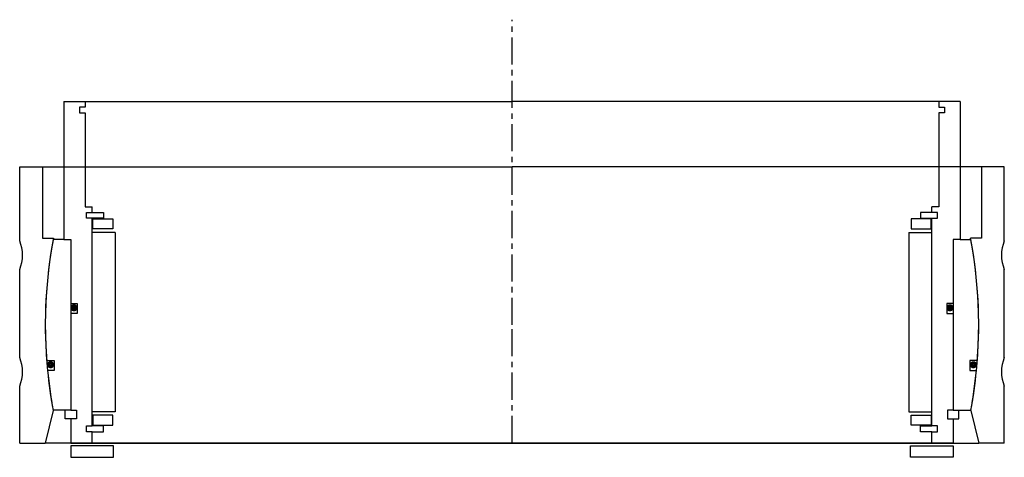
# Model space of a CAD drawing. Header units: millimetres. Extents: x -173 to 173, y -5 to 149.
import ezdxf

# ---------------------------------------------------------------- set-up
doc = ezdxf.new("R2010")
doc.units = ezdxf.units.MM
doc.header["$LTSCALE"] = 0.3
doc.header["$MEASUREMENT"] = 0
doc.linetypes.add('CENTER', pattern=[50.8, 31.75, -6.35, 6.35, -6.35])
doc.layers.get('0').update_dxf_attribs({"linetype": 'CONTINUOUS'})
doc.layers.add('Center', color=1, linetype='CENTER')

# ---------------------------------------------------------------- blocks, each defined once
blk = doc.blocks.new('house4S270')
for p, q in [((-173, 55.5), (-165, 55.5)), ((-173, 29.5), (-173, 55.5)), ((-165, 55.5), (0, 55.5)), ((-165, 55.5), (-165, 30.5)), ((165, 55.5), (0, 55.5)), ((165, 55.5), (165, 30.5)), ((173, 55.5), (165, 55.5)), ((173, 29.5), (173, 55.5)), ((-165, 30.5), (-161.14, 30.5)), ((165, 30.5), (161.14, 30.5)), ((-173, -11.5), (-173, 19.5)), ((173, -11.5), (173, 19.5)), ((-173, -41.5), (-173, -21.5)), ((173, -41.5), (173, -21.5)), ((-161.23, -30.02), (-164, -41.5)), ((161.23, -30.02), (164, -41.5)), ((-173, -41.5), (-164, -41.5)), ((0, -41.5), (-164, -41.5)), ((0, -41.5), (164, -41.5)), ((173, -41.5), (164, -41.5))]:
    blk.add_line(p, q)
for centre, radius, start, end in [((-185, 24.5), 13, 337.3801, 22.6199), ((0, 0), 164, 169.282, 190.5479), ((0, 0), 164, 349.4521, 10.718), ((185, 24.5), 13, 157.3801, 202.6199), ((-185, -16.5), 13, 337.3801, 22.6199), ((185, -16.5), 13, 157.3801, 202.6199)]:
    blk.add_arc(centre, radius, start, end)
blk = doc.blocks.new('innerhouse-4S279')
for p, q in [((-157.5, 78.5), (-150, 78.5)), ((-157.5, 78.5), (-157.5, 30)), ((-150, 76.5), (-152, 76.5)), ((-152, 76.5), (-152, 74.5)), ((-150, 78.5), (0, 78.5)), ((-150, 78.5), (-150, 76.5)), ((150, 78.5), (0, 78.5)), ((157.5, 78.5), (150, 78.5)), ((150, 78.5), (150, 76.5)), ((150, 76.5), (152, 76.5)), ((152, 76.5), (152, 74.5)), ((157.5, 78.5), (157.5, 30)), ((-152, 74.5), (-150, 74.5)), ((-150, 74.5), (-150, 41.5)), ((150, 74.5), (150, 41.5)), ((152, 74.5), (150, 74.5)), ((-150, 41.5), (-147.5, 41.5)), ((-149.5, 37.5), (-149.5, 39.5)), ((-149.5, 39.5), (-147.5, 39.5)), ((-147.5, 39.5), (-147.5, 41.5)), ((-147.5, 39.5), (-143.5, 39.5)), ((-143.5, 39.5), (-143.5, 37.5)), ((147.5, 39.5), (143.5, 39.5)), ((143.5, 39.5), (143.5, 37.5)), ((150, 41.5), (147.5, 41.5)), ((147.5, 39.5), (147.5, 41.5)), ((149.5, 39.5), (147.5, 39.5)), ((149.5, 37.5), (149.5, 39.5)), ((-147.5, 37.5), (-149.5, 37.5)), ((-147.5, -35.5), (-147.5, 37.5)), ((-143.5, 37.5), (-147.5, 37.5)), ((-147.25, 37.25), (-140.25, 37.25)), ((-147.25, 33.75), (-147.25, 37.25)), ((-140.25, 37.25), (-140.25, 33.75)), ((147.25, 37.25), (140.25, 37.25)), ((140.25, 37.25), (140.25, 33.75)), ((143.5, 37.5), (147.5, 37.5)), ((147.25, 33.75), (147.25, 37.25)), ((147.5, -35.5), (147.5, 37.5)), ((147.5, 37.5), (149.5, 37.5)), ((-139.5, 32.5), (-147.5, 32.5)), ((-140.25, 33.75), (-147.25, 33.75)), ((-139.5, 32.5), (-139.5, -30.5)), ((139.5, 32.5), (139.5, -30.5)), ((139.5, 32.5), (147.5, 32.5)), ((140.25, 33.75), (147.25, 33.75)), ((-157.5, 30), (-161.23, 30)), ((-157.5, 30), (-155, 30)), ((-155, 30), (-155, -30)), ((-155, 30), (-155, 7.5)), ((155, 30), (155, -30)), ((155, 30), (155, 7.5)), ((157.5, 30), (155, 30)), ((157.5, 30), (161.23, 30)), ((-155, 7.5), (-152.8, 7.5)), ((-152.8, 7.5), (-152.8, 4)), ((152.8, 7.5), (152.8, 4)), ((155, 7.5), (152.8, 7.5)), ((-155, 4), (-155, -30)), ((-152.8, 4), (-155, 4)), ((152.8, 4), (155, 4)), ((155, 4), (155, -30)), ((-163.52, -12.5), (-160.88, -12.5)), ((-160.88, -12.5), (-160.88, -16)), ((163.52, -12.5), (160.88, -12.5)), ((160.88, -12.5), (160.88, -16)), ((-160.88, -16), (-163.22, -16)), ((160.88, -16), (163.22, -16)), ((-155, -30), (-161.23, -30)), ((-157, -33), (-157, -30)), ((-155, -30), (-153, -30)), ((-153, -30), (-153, -33)), ((-139.5, -30.5), (-147.5, -30.5)), ((139.5, -30.5), (147.5, -30.5)), ((155, -30), (153, -30)), ((153, -30), (153, -33)), ((155, -30), (161.23, -30)), ((157, -33), (157, -30)), ((-155, -33), (-157, -33)), ((-155, -33), (-155, -41.5)), ((-153, -33), (-155, -33)), ((-140.25, -31.75), (-147.25, -31.75)), ((-147.25, -31.75), (-147.25, -35.25)), ((-140.25, -35.25), (-140.25, -31.75)), ((140.25, -31.75), (147.25, -31.75)), ((140.25, -35.25), (140.25, -31.75)), ((147.25, -31.75), (147.25, -35.25)), ((153, -33), (155, -33)), ((155, -33), (155, -41.5)), ((155, -33), (157, -33)), ((-149.5, -35.5), (-147.5, -35.5)), ((-149.5, -37.5), (-149.5, -35.5)), ((-147.5, -37.5), (-149.5, -37.5)), ((-143.5, -35.5), (-147.5, -35.5)), ((-147.5, -41.5), (-147.5, -37.5)), ((-147.5, -37.5), (-143.5, -37.5)), ((-147.25, -35.25), (-140.25, -35.25)), ((-143.5, -37.5), (-143.5, -35.5)), ((147.25, -35.25), (140.25, -35.25)), ((143.5, -35.5), (147.5, -35.5)), ((143.5, -37.5), (143.5, -35.5)), ((147.5, -37.5), (143.5, -37.5)), ((149.5, -35.5), (147.5, -35.5)), ((147.5, -41.5), (147.5, -37.5)), ((147.5, -37.5), (149.5, -37.5)), ((149.5, -37.5), (149.5, -35.5)), ((-155, -41.5), (-147.5, -41.5)), ((-147.5, -41.5), (0, -41.5)), ((0, -41.5), (33.3, -41.5)), ((147.5, -41.5), (0, -41.5)), ((155, -41.5), (147.5, -41.5)), ((-140, -42.5), (-155, -42.5)), ((-155, -42.5), (-155, -46.5)), ((-140, -46.5), (-140, -42.5)), ((140, -42.5), (155, -42.5)), ((140, -46.5), (140, -42.5)), ((155, -42.5), (155, -46.5)), ((-155, -46.5), (-140, -46.5)), ((155, -46.5), (140, -46.5))]:
    blk.add_line(p, q)
at = {"const_width": 1.2}
for points in [[(-153.26, 6, -1), (-154.56, 6, -1)], [(153.26, 6, 1), (154.56, 6, 1)], [(-161.5, -14, -1), (-162.8, -14, -1)], [(161.5, -14, 1), (162.8, -14, 1)]]:
    blk.add_lwpolyline(points, format="xyb", close=True, dxfattribs=at)
for start, end in [(169.4597, 184.3713), (355.6287, 10.5403), (185.5987, 190.5403), (349.4597, 354.4013)]:
    blk.add_arc((0, 0), 164, start, end)
at = {"layer": 'Center'}
for p, q in [((0, 0), (0, 107.19)), ((0, -41.5), (0, 0))]:
    blk.add_line(p, q, dxfattribs=at)

msp = doc.modelspace()

# ---------------------------------------------------------------- block references
for name in ['innerhouse-4S279', 'house4S270']:
    msp.add_blockref(name, (0, 41.5))

doc.saveas('drawing.dxf')
